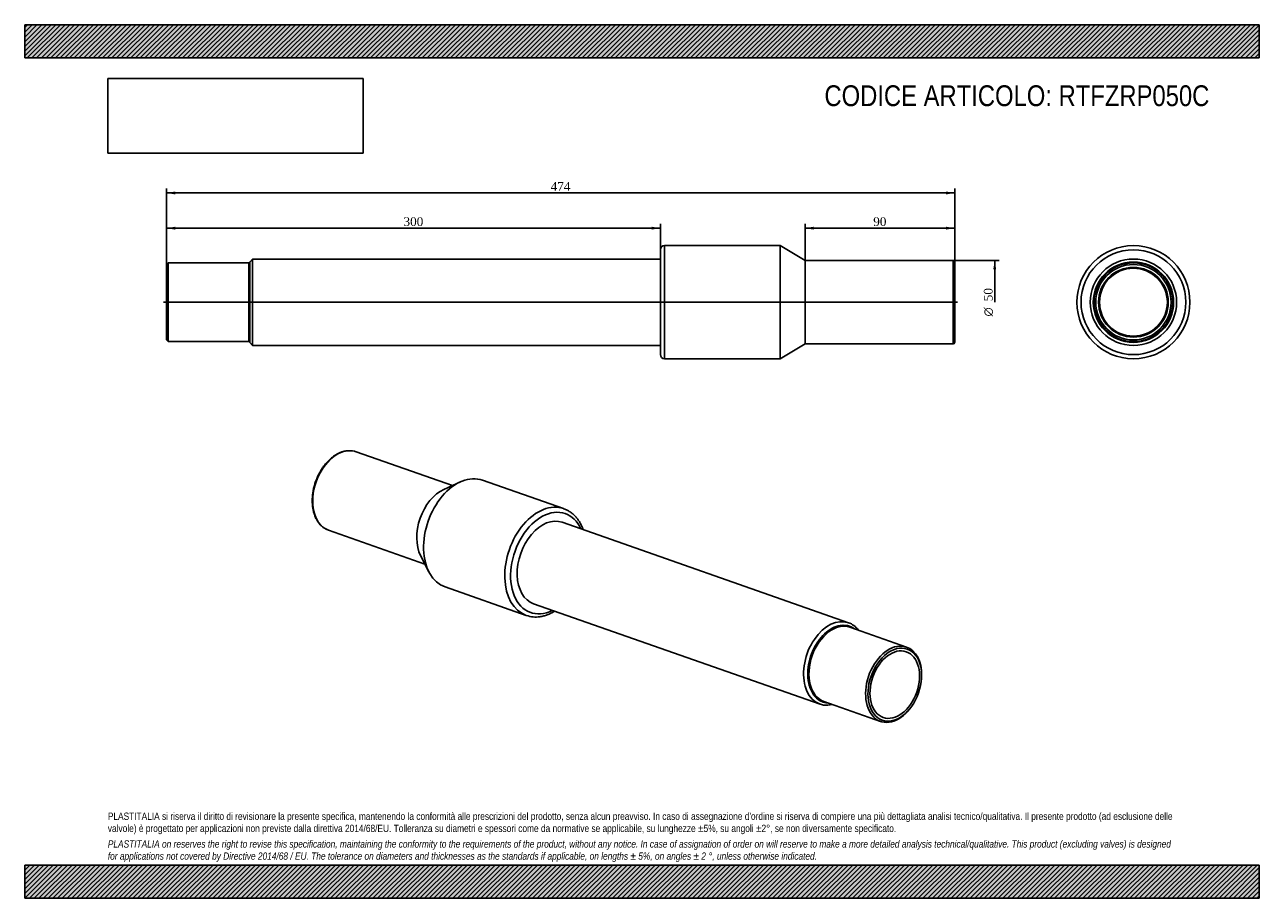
# Model space of a CAD drawing. Header units: millimetres. Extents: x 0 to 742, y 0 to 525.
import ezdxf
from ezdxf.enums import TextEntityAlignment as Align
from ezdxf.lldxf.tags import DXFTag

# ---------------------------------------------------------------- set-up
doc = ezdxf.new("R2010")
doc.units = ezdxf.units.MM
doc.header["$LTSCALE"] = 2.5
for name, color, linetype in [('COPERTURA_TUBO', 7, 'Continuous'), ('Default', 7, 'Continuous'), ('DV2_Default', 7, 'Continuous'), ('PARTE_PE_', 7, 'Continuous'), ('PARTEA_ACCIAIO', 7, 'Continuous')]:
    doc.layers.add(name, color=color, linetype=linetype)
doc.styles.add('SEACAD_Solid_Edge_ANSI1_Symbols', font='semeca1.ttf')
doc.styles.add('SEACAD_Times_New_Roman', font='times.ttf')
tags = doc.linetypes.add('CENTER2', pattern=[28.575, 19.05, -3.175, 3.175, -3.175]).pattern_tags.tags
tags[10:11] = [DXFTag(74, 4), DXFTag(75, 0), DXFTag(340, '0'), DXFTag(46, 0.0), DXFTag(50, 0.0), DXFTag(44, 0.0), DXFTag(45, 0.0)]
tags[8:9] = [DXFTag(74, 4), DXFTag(75, 0), DXFTag(340, '0'), DXFTag(46, 0.0), DXFTag(50, 0.0), DXFTag(44, 0.0), DXFTag(45, 0.0)]
tags[6:7] = [DXFTag(74, 4), DXFTag(75, 0), DXFTag(340, '0'), DXFTag(46, 0.0), DXFTag(50, 0.0), DXFTag(44, 0.0), DXFTag(45, 0.0)]
tags[4:5] = [DXFTag(74, 4), DXFTag(75, 0), DXFTag(340, '0'), DXFTag(46, 0.0), DXFTag(50, 0.0), DXFTag(44, 0.0), DXFTag(45, 0.0)]
doc.dimstyles.new('ANSImm', dxfattribs={"dimtxt": 5.25, "dimasz": 5.25, "dimexe": 2.625, "dimexo": 0, "dimgap": 1.3125, "dimtad": 1, "dimdsep": 46, "dimtxsty": 'SEACAD_Times_New_Roman', "dimblk1": '_SE_FILLED', "dimblk2": '_SE_FILLED', "dimsah": 1, "dimcen": 2.625, "dimazin": 0, "dimtfac": 0.85, "dimtdec": 3, "dimtofl": 0, "dimtmove": 0, "dimatfit": 3, "dimfxl": 1, "dimarcsym": 0})
picture_1 = doc.add_image_def('image1.jpg', size_in_pixel=(4302, 1260))

# ---------------------------------------------------------------- blocks, each defined once
blk = doc.blocks.new('SE')
at = {"layer": 'COPERTURA_TUBO', "color": 7, "linetype": 'Continuous'}
for p, q in [((495.46, 165.64), (323.24, 225.96)), ((306.08, 176.98), (478.3, 116.66))]:
    blk.add_line(p, q, dxfattribs=at)
for centre, major_axis, start_param, end_param in [((486.88, 141.15), (8.58, 24.49), 0, 3.565793), ((488.14, 140.71), (7.98, 22.79), 0, 3.345435), ((486.88, 141.15), (8.58, 24.49), 5.858985, 6.283185), ((488.14, 140.71), (7.98, 22.79), 6.079343, 6.283185)]:
    blk.add_ellipse(centre, major_axis=major_axis, ratio=0.667959, start_param=start_param, end_param=end_param, dxfattribs=at)
at = {"layer": 'PARTE_PE_', "color": 7, "linetype": 'Continuous'}
for p, q in [((257.21, 248.08), (199.31, 268.36)), ((262.02, 250.26), (252.03, 245.72)), ((324.14, 234.17), (275.33, 251.27)), ((182.78, 221.17), (240.68, 200.89)), ((238.1, 205.96), (243.08, 196.18)), ((252.85, 187.09), (301.67, 169.99))]:
    blk.add_line(p, q, dxfattribs=at)
for centre, radius, start, end in [((195.28, 256.61), 12.41, 76.11253, 98.53675), ((307.33, 186.39), 17.35, 251.05634, 278.59533)]:
    blk.add_arc(centre, radius, start, end, dxfattribs=at)
for centre, major_axis, start_param, end_param in [((191.04, 244.76), (8.26, 23.59), 0.061975, 3.079827), ((191.04, 244.76), (8.26, 23.59), 0, 0.061975), ((264.09, 219.18), (11.24, 32.09), 0, 3.141593), ((253.55, 222.87), (8.26, 23.59), 0.568696, 2.572897), ((312.9, 202.08), (11.24, 32.09), 0, 3.141593), ((314.66, 201.47), (10.41, 29.73), 0, 3.74429), ((312.9, 202.08), (11.24, 32.09), 6.282396, 6.283185), ((314.66, 201.47), (10.41, 29.73), 5.680488, 6.283185), ((314.66, 201.47), (8.58, 24.49), 0, 3.141593), ((191.04, 244.76), (8.26, 23.59), 3.079827, 3.141593), ((312.9, 202.08), (11.24, 32.09), 3.141593, 3.142965)]:
    blk.add_ellipse(centre, major_axis=major_axis, ratio=0.667959, start_param=start_param, end_param=end_param, dxfattribs=at)
for points, knots in [([(193.44, 268.89), (193.26, 268.86), (192.83, 268.79), (192.04, 268.63), (191.14, 268.38), (190.23, 268.07), (189.33, 267.69), (188.43, 267.27), (187.53, 266.78), (186.65, 266.24), (185.77, 265.64), (184.91, 265), (184.07, 264.3), (183.24, 263.55), (182.43, 262.75), (181.65, 261.91), (180.89, 261.03), (180.15, 260.11), (179.44, 259.15), (178.77, 258.15), (178.12, 257.12), (177.5, 256.06), (176.92, 254.97), (176.37, 253.85), (175.86, 252.72), (175.39, 251.56), (174.96, 250.39), (174.57, 249.2), (174.21, 248), (173.9, 246.79), (173.64, 245.58), (173.41, 244.37), (173.23, 243.15), (173.09, 241.94), (173, 240.74), (172.96, 239.55), (172.96, 238.37), (173, 237.2), (173.09, 236.05), (173.23, 234.93), (173.41, 233.83), (173.63, 232.75), (173.9, 231.71), (174.22, 230.7), (174.57, 229.72), (174.97, 228.78), (175.41, 227.88), (175.89, 227.02), (176.41, 226.21), (176.97, 225.44), (177.56, 224.73), (178.19, 224.06), (178.85, 223.45), (179.54, 222.9), (180.26, 222.39), (180.99, 221.96), (181.52, 221.68), (181.77, 221.57), (181.77, 221.57)], [0, 0, 0, 0, 0.009838, 0.027996, 0.046184, 0.064415, 0.082686, 0.10099, 0.119322, 0.137676, 0.156047, 0.17443, 0.192822, 0.211218, 0.229617, 0.248015, 0.266412, 0.284806, 0.303197, 0.321585, 0.339969, 0.358351, 0.376729, 0.395105, 0.41348, 0.431853, 0.450226, 0.468599, 0.486973, 0.505348, 0.523725, 0.542105, 0.560487, 0.578874, 0.597265, 0.615661, 0.634061, 0.652467, 0.670877, 0.689291, 0.707709, 0.726128, 0.744547, 0.762962, 0.781371, 0.799768, 0.818149, 0.836508, 0.854839, 0.873137, 0.891394, 0.909606, 0.92777, 0.945884, 0.96395, 0.981971, 0.999955, 1, 1, 1, 1]), ([(335.89, 221.53), (335.89, 221.53), (335.75, 221.92), (335.45, 222.69), (334.97, 223.79), (334.44, 224.85), (333.87, 225.87), (333.26, 226.84), (332.61, 227.77), (331.92, 228.65), (331.2, 229.48), (330.45, 230.25), (329.66, 230.97), (328.84, 231.64), (327.99, 232.25), (327.11, 232.8), (326.21, 233.3), (325.29, 233.73), (324.59, 234.02), (324.22, 234.14), (324.16, 234.16)], [0.7529823, 0.7529823, 0.7529823, 0.7529823, 0.7531852, 0.7687463, 0.7842889, 0.799807, 0.8152945, 0.8307448, 0.8461515, 0.8615087, 0.8768115, 0.892056, 0.9072404, 0.9223647, 0.9374312, 0.9524446, 0.9674117, 0.9823413, 0.9972439, 1, 1, 1, 1]), ([(309.92, 169.24), (310.14, 169.27), (310.66, 169.35), (311.6, 169.54), (312.66, 169.82), (313.74, 170.16), (314.82, 170.56), (315.89, 171.01), (316.95, 171.53), (317.9, 172.04), (318.49, 172.39), (318.73, 172.54)], [0, 0, 0, 0, 0.0084505, 0.0236423, 0.0388708, 0.0541545, 0.0694896, 0.0848715, 0.1002947, 0.1157532, 0.1264467, 0.1264467, 0.1264467, 0.1264467])]:
    blk.add_open_spline(points, degree=3, knots=knots, dxfattribs=at)
at = {"layer": 'PARTEA_ACCIAIO', "color": 7, "linetype": 'Continuous'}
for p, q in [((530.38, 150.98), (496.31, 162.91)), ((539.38, 133.35), (539.39, 133.81)), ((480.68, 118.27), (514.74, 106.34)), ((532.5, 114.13), (532.78, 114.5))]:
    blk.add_line(p, q, dxfattribs=at)
for centre, major_axis, start_param, end_param in [((488.5, 140.59), (-7.82, -22.32), 3.141593, 6.283185), ((488.14, 140.71), (-7.98, -22.79), 2.937751, 6.283185), ((522.56, 128.66), (7.82, 22.32), 0, 4.255787), ((522.56, 128.66), (7.82, 22.32), 5.168991, 6.283185), ((488.14, 140.71), (-7.98, -22.79), 0, 0.203842)]:
    blk.add_ellipse(centre, major_axis=major_axis, ratio=0.667959, start_param=start_param, end_param=end_param, dxfattribs=at)
for major_axis in [(7.49, 21.38), (-6.92, -19.77)]:
    blk.add_ellipse((523.26, 128.41), major_axis=major_axis, ratio=0.667959, dxfattribs=at)
blk = doc.blocks.new('SE1')
at = {"layer": 'COPERTURA_TUBO', "color": 7, "linetype": 'Continuous'}
for p, q in [((137.1, 384.17), (135.3, 382.37)), ((135.3, 334.07), (135.3, 382.37)), ((137.1, 332.27), (137.1, 384.17)), ((382.3, 384.17), (137.1, 384.17)), ((135.3, 334.07), (137.1, 332.27)), ((137.1, 332.27), (382.3, 332.27))]:
    blk.add_line(p, q, dxfattribs=at)
at = {"layer": 'DV2_Default', "color": 7, "linetype": 'CENTER2'}
blk.add_line((83.55, 358.22), (561.05, 358.22), dxfattribs=at)
at = {"layer": 'PARTE_PE_', "color": 7, "linetype": 'Continuous'}
for p, q in [((382.3, 326.72), (382.3, 389.72)), ((384.8, 324.22), (384.8, 392.22)), ((454.3, 392.22), (384.8, 392.22)), ((454.3, 324.22), (454.3, 392.22)), ((469.3, 383.22), (454.3, 392.22)), ((469.3, 333.22), (469.3, 383.22)), ((558.3, 383.22), (469.3, 383.22)), ((558.3, 333.22), (558.3, 383.22)), ((559.3, 382.22), (559.3, 334.22)), ((454.3, 324.22), (469.3, 333.22)), ((469.3, 333.22), (558.3, 333.22)), ((384.8, 324.22), (454.3, 324.22))]:
    blk.add_line(p, q, dxfattribs=at)
for centre, radius, start, end in [((384.8, 389.72), 2.5, 90, 180), ((558.3, 382.22), 1, 0, 90), ((558.3, 334.22), 1, 270, 0), ((384.8, 326.72), 2.5, 180, 270)]:
    blk.add_arc(centre, radius, start, end, dxfattribs=at)
at = {"layer": 'PARTEA_ACCIAIO', "color": 7, "linetype": 'Continuous'}
for p, q in [((86.3, 381.87), (85.3, 380.87)), ((85.3, 335.57), (85.3, 380.87)), ((86.3, 381.87), (86.3, 334.57)), ((134.8, 381.87), (86.3, 381.87)), ((135.3, 382.37), (134.8, 381.87)), ((134.8, 334.57), (134.8, 381.87)), ((135.3, 334.07), (135.3, 382.37)), ((85.3, 335.57), (86.3, 334.57)), ((86.3, 334.57), (134.8, 334.57)), ((134.8, 334.57), (135.3, 334.07))]:
    blk.add_line(p, q, dxfattribs=at)
blk = doc.blocks.new('SE2')
at = {"layer": 'COPERTURA_TUBO', "color": 7, "linetype": 'Continuous'}
for radius in [25.95, 24.15]:
    blk.add_circle((666.79, 358.22), radius, dxfattribs=at)
at = {"layer": 'PARTE_PE_', "color": 7, "linetype": 'Continuous'}
for radius in [34, 31.5, 20.4]:
    blk.add_circle((666.79, 358.22), radius, dxfattribs=at)
at = {"layer": 'PARTEA_ACCIAIO', "color": 7, "linetype": 'Continuous'}
for radius in [24.15, 23.65, 22.65, 20.95]:
    blk.add_circle((666.79, 358.22), radius, dxfattribs=at)
blk = doc.blocks.new('GDimGGroup')
at = {"layer": 'Default', "linetype": 'Continuous'}
blk.add_hatch(color=7, dxfattribs=at).paths.add_polyline_path([(584.26, 377.97), (583.39, 383.22), (582.51, 377.97)])
at = {"layer": 'Default', "color": 7, "linetype": 'Continuous'}
for p, q in [((513.8, 383.22), (586.01, 383.22)), ((583.39, 383.22), (583.39, 358.22))]:
    blk.add_line(p, q, dxfattribs=at)
for s, style, p in [('50', 'SEACAD_Times_New_Roman', (576.83, 358.81)), ('O', 'SEACAD_Solid_Edge_ANSI1_Symbols', (576.83, 349.68))]:
    blk.add_text(s, height=5.25, rotation=90, dxfattribs=dict(at, style=style)).set_placement(p, align=Align.TOP_LEFT)
blk = doc.blocks.new('DMBLK37')
at = {"layer": 'Default', "linetype": 'Continuous'}
for points in [[(474.55, 403.59), (469.3, 402.72), (474.55, 401.84)], [(554.05, 403.59), (554.05, 401.84), (559.3, 402.72)]]:
    blk.add_hatch(color=7, dxfattribs=at).paths.add_polyline_path(points)
at = {"layer": 'Default', "color": 7, "linetype": 'Continuous'}
for p, q in [((469.3, 383.22), (469.3, 405.34)), ((559.3, 402.72), (469.3, 402.72)), ((559.3, 382.22), (559.3, 405.34))]:
    blk.add_line(p, q, dxfattribs=at)
at = {"layer": 'Default', "color": 7, "linetype": 'Continuous', "style": 'SEACAD_Times_New_Roman'}
blk.add_text('90', height=5.25, dxfattribs=at).set_placement((510.32, 409.28), align=Align.TOP_LEFT)
blk = doc.blocks.new('_SE_FILLED')
at = {"color": 0}
blk.add_line((0, 0), (-1, 0), dxfattribs=at)
blk.add_solid([(0, 0), (-1, -0.1665), (-1, 0.1665), (0, 0)], dxfattribs=at)
blk = doc.blocks.new('DMBLK38')
at = {"layer": 'Default', "linetype": 'Continuous'}
for points in [[(90.55, 403.59), (85.3, 402.72), (90.55, 401.84)], [(377.05, 403.59), (377.05, 401.84), (382.3, 402.72)]]:
    blk.add_hatch(color=7, dxfattribs=at).paths.add_polyline_path(points)
at = {"layer": 'Default', "color": 7, "linetype": 'Continuous'}
for p, q in [((85.3, 380.87), (85.3, 405.34)), ((382.3, 402.72), (85.3, 402.72)), ((382.3, 389.72), (382.3, 405.34))]:
    blk.add_line(p, q, dxfattribs=at)
at = {"layer": 'Default', "color": 7, "linetype": 'Continuous', "style": 'SEACAD_Times_New_Roman'}
blk.add_text('300', height=5.25, dxfattribs=at).set_placement((227.83, 409.28), align=Align.TOP_LEFT)
blk = doc.blocks.new('DMBLK39')
at = {"layer": 'Default', "linetype": 'Continuous'}
for points in [[(90.55, 424.75), (85.3, 423.88), (90.55, 423)], [(554.05, 424.75), (554.05, 423), (559.3, 423.88)]]:
    blk.add_hatch(color=7, dxfattribs=at).paths.add_polyline_path(points)
at = {"layer": 'Default', "color": 7, "linetype": 'Continuous'}
for p, q in [((85.3, 380.87), (85.3, 426.5)), ((85.3, 423.88), (559.3, 423.88)), ((559.3, 382.22), (559.3, 426.5))]:
    blk.add_line(p, q, dxfattribs=at)
at = {"layer": 'Default', "color": 7, "linetype": 'Continuous', "style": 'SEACAD_Times_New_Roman'}
blk.add_text('474', height=5.25, dxfattribs=at).set_placement((316.33, 430.44), align=Align.TOP_LEFT)

msp = doc.modelspace()

# ---------------------------------------------------------------- hatches: boundary and pattern name
at = {"layer": 'Default', "linetype": 'Continuous'}
h = msp.add_hatch(dxfattribs=at)
h.set_pattern_fill('LINE', scale=0.62992, angle=45, style=0)
h.paths.add_polyline_path([(742.5, 505), (742.5, 525), (0, 525), (0, 505)])
for points in [[(742.5, 505), (742.5, 525), (0, 525), (0, 505)], [(742.5, 0), (742.5, 20), (0, 20), (0, 0)]]:
    msp.add_hatch(color=7, dxfattribs=at).paths.add_polyline_path(points)
h = msp.add_hatch(dxfattribs=at)
h.set_pattern_fill('LINE', scale=0.62992, angle=45, style=0)
h.paths.add_polyline_path([(742.5, 0), (742.5, 20), (0, 20), (0, 0)])

# ---------------------------------------------------------------- linework, layer by layer
at = {"layer": 'Default', "color": 7, "linetype": 'Continuous'}
for p, q in [((0, 525), (742.5, 525)), ((0, 505), (0, 525)), ((742.5, 525), (742.5, 505)), ((742.5, 505), (0, 505)), ((0, 20), (742.5, 20)), ((0, 0), (0, 20)), ((742.5, 20), (742.5, 0)), ((742.5, 0), (0, 0))]:
    msp.add_line(p, q, dxfattribs=at)

# ---------------------------------------------------------------- block references
at = {"layer": 'Default'}
for name in ['SE1', 'SE2', 'GDimGGroup', 'SE']:
    msp.add_blockref(name, (0, 0), dxfattribs=at)

# ---------------------------------------------------------------- texts
at = {"layer": 'Default', "attachment_point": 1}
for s, insert, char_height, width in [('{\\fArial Narrow|b0||i0||c0|p34;\\C7;\\H12.5;\\W1.;CODICE ARTICOLO: RTFZRP050C}', (480.969, 488.58), 12.5, 250.96251), ("{\\fArial Narrow|b0||i0||c0|p34;\\C7;\\H4.375;\\W1.;PLASTITALIA si riserva il diritto di revisionare la presente specifica, mantenendo la conformità alle prescrizioni del prodotto, senza alcun preavviso. In caso di assegnazione d'ordine si riserva di compiere una più dettagliata analisi tecnico/qualitativa. Il presente prodotto (ad esclusione delle \\P}{\\fArial Narrow|b0||i0||c0|p34;\\C7;\\H4.375;\\W1.;valvole) è progettato per applicazioni non previste dalla direttiva 2014/68/EU. Tolleranza su diametri e spessori come da normative se applicabile, su lunghezze ±5%, su angoli ±2°, se non diversamente specificato.\\P}{\\fArial Narrow|b0||i0||c0|p34;\\C7;\\H1.25;\\W1.;   \\P}{\\fArial Narrow|b0||i1||c0|p34;\\C7;\\H4.375;\\W1.;PLASTITALIA on reserves the right to revise this specification, maintaining the conformity to the requirements of the product, without any notice. In case of assignation of order on will reserve to make a more detailed analysis technical/qualitative. This product (excluding valves) is designed \\P}{\\fArial Narrow|b0||i1||c0|p34;\\C7;\\H4.375;\\W1.;for applications not covered by Directive 2014/68 / EU. The tolerance on diameters and thicknesses as the standards if applicable, on lengths ± 5%, on angles ± 2 °, unless otherwise indicated.\\P}", (50, 51.506), 4.375, 642.5)]:
    msp.add_mtext(s, dxfattribs=dict(at, insert=insert, char_height=char_height, width=width))

# ---------------------------------------------------------------- dimensions: what is measured, and where the dimension line sits
at = {"layer": 'Default', "color": 7, "linetype": 'Continuous'}
dim = msp.add_linear_dim(base=(85.304, 423.875), p1=(85.304, 380.875), p2=(559.304, 382.225), angle=0.163184, text='\\A1;<>', dimstyle='ANSImm', dxfattribs=at)
dim.commit()
dim.dimension.update_dxf_attribs({"geometry": 'DMBLK39', "text_midpoint": (322.304, 423.875), "dimtype": 161})
dim = msp.add_linear_dim(base=(85.304, 402.718), p1=(382.304, 389.725), p2=(85.304, 380.875), text='\\A1;<>', dimstyle='ANSImm', override={"dimdec": 0, "dimrnd": 10, "dimtdec": 4}, dxfattribs=at)
dim.commit()
dim.dimension.update_dxf_attribs({"geometry": 'DMBLK38', "text_midpoint": (233.804, 402.718), "dimtype": 160})
dim = msp.add_linear_dim(base=(469.304, 402.718), p1=(559.304, 382.225), p2=(469.304, 383.225), text='\\A1;<>', dimstyle='ANSImm', dxfattribs=at)
dim.commit()
dim.dimension.update_dxf_attribs({"geometry": 'DMBLK37', "text_midpoint": (514.304, 402.718), "dimtype": 160})

# ---------------------------------------------------------------- pictures from other files: only their frames are drawn
image = msp.add_image(picture_1, insert=(50, 447.758), size_in_units=(153.643, 45))
image.dxf.flags = 7

doc.saveas('drawing.dxf')
